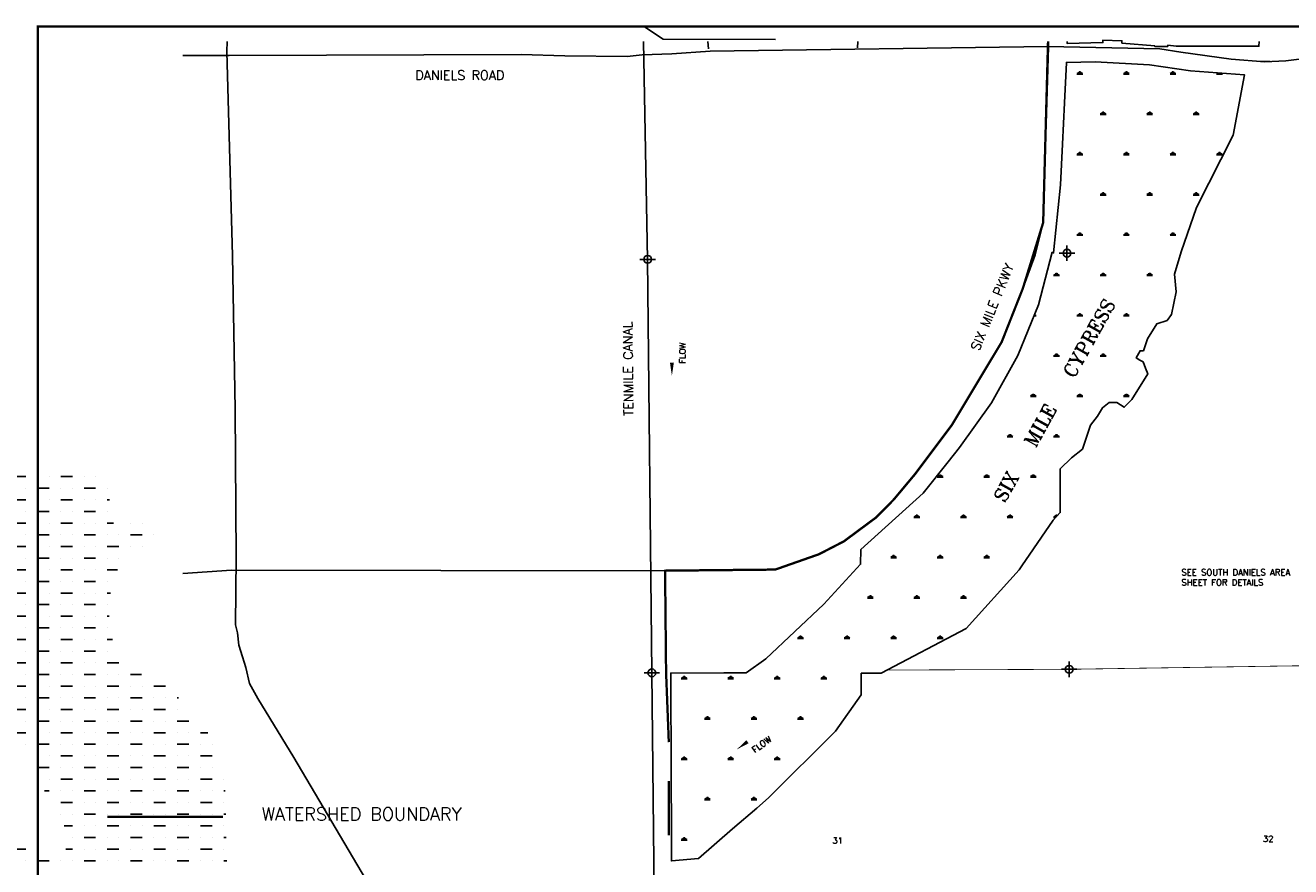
# Model space of a CAD drawing. Extents: x 195703 to 245193, y 763017 to 821397.
# Tile 4 of 6: x 212346 to 228655, y 794669 to 805512. Entities that reach past the tile are written whole.
import ezdxf
from ezdxf.enums import TextEntityAlignment as Align

# ---------------------------------------------------------------- set-up
doc = ezdxf.new("R2010")
doc.units = 0
doc.header["$LTSCALE"] = 800
doc.header["$PDMODE"] = 34
doc.header["$PDSIZE"] = 100
doc.linetypes.add('DASHED', pattern=[0])
doc.linetypes.add('STREAM', pattern=[0])
doc.layers.get('0').update_dxf_attribs({"linetype": 'CONTINUOUS'})
for name, color, linetype in [('BORDER', 1, 'CONTINUOUS'), ('HATCH', 3, 'CONTINUOUS'), ('MAJROADS', 9, 'CONTINUOUS'), ('PLAKES', 5, 'CONTINUOUS'), ('ROW', 12, 'CONTINUOUS'), ('SEC', 2, 'CONTINUOUS'), ('SUBBASINS', 6, 'DASHED'), ('TEXT', 7, 'CONTINUOUS'), ('TRUNKS', 5, 'STREAM'), ('WSHEDS', 11, 'CONTINUOUS')]:
    doc.layers.add(name, color=color, linetype=linetype)
doc.layers.get('0').off()
doc.styles.get("Standard").update_dxf_attribs({"font": 'ROMANT'})

# ---------------------------------------------------------------- blocks, each defined once
blk = doc.blocks.new('*X')
at = {"color": 0}
for p, q in [((225900, 804884), (225975, 804884)), ((225919, 804884), (225907, 804905)), ((225928, 804884), (225928, 804914)), ((225938, 804884), (225938, 804922)), ((225947, 804884), (225947, 804914)), ((225956, 804884), (225968, 804905)), ((226500, 804884), (226575, 804884)), ((226519, 804884), (226507, 804905)), ((226528, 804884), (226528, 804914)), ((226538, 804884), (226538, 804922)), ((226547, 804884), (226547, 804914)), ((226556, 804884), (226568, 804905)), ((227100, 804884), (227175, 804884)), ((227119, 804884), (227107, 804905)), ((227128, 804884), (227128, 804914)), ((227138, 804884), (227138, 804922)), ((227147, 804884), (227147, 804914)), ((227156, 804884), (227168, 804905)), ((227700, 804884), (227775, 804884)), ((227719, 804884), (227710, 804899)), ((227728, 804884), (227728, 804898)), ((227738, 804884), (227738, 804897)), ((227747, 804884), (227747, 804897)), ((227756, 804884), (227763, 804895)), ((226200, 804364), (226275, 804364)), ((226219, 804364), (226207, 804385)), ((226228, 804364), (226228, 804394)), ((226238, 804364), (226238, 804402)), ((226247, 804364), (226247, 804394)), ((226256, 804364), (226268, 804385)), ((226800, 804364), (226875, 804364)), ((226819, 804364), (226807, 804385)), ((226828, 804364), (226828, 804394)), ((226838, 804364), (226838, 804402)), ((226847, 804364), (226847, 804394)), ((226856, 804364), (226868, 804385)), ((227400, 804364), (227475, 804364)), ((227419, 804364), (227407, 804385)), ((227428, 804364), (227428, 804394)), ((227438, 804364), (227438, 804402)), ((227447, 804364), (227447, 804394)), ((227456, 804364), (227468, 804385)), ((225928, 803845), (225928, 803875)), ((225938, 803845), (225938, 803882)), ((225947, 803845), (225947, 803875)), ((226528, 803845), (226528, 803875)), ((226538, 803845), (226538, 803882)), ((226547, 803845), (226547, 803875)), ((227128, 803845), (227128, 803875)), ((227138, 803845), (227138, 803882)), ((227147, 803845), (227147, 803875)), ((227728, 803845), (227728, 803875)), ((227738, 803845), (227738, 803882)), ((227747, 803845), (227747, 803875)), ((225900, 803845), (225975, 803845)), ((225919, 803845), (225907, 803866)), ((225956, 803845), (225968, 803866)), ((226500, 803845), (226575, 803845)), ((226519, 803845), (226507, 803866)), ((226556, 803845), (226568, 803866)), ((227100, 803845), (227175, 803845)), ((227119, 803845), (227107, 803866)), ((227156, 803845), (227168, 803866)), ((227700, 803845), (227775, 803845)), ((227719, 803845), (227707, 803866)), ((227756, 803845), (227768, 803866)), ((225675, 803325), (225675, 803325)), ((226200, 803325), (226275, 803325)), ((226219, 803325), (226207, 803346)), ((226228, 803325), (226228, 803355)), ((226238, 803325), (226238, 803363)), ((226247, 803325), (226247, 803355)), ((226256, 803325), (226268, 803346)), ((226800, 803325), (226875, 803325)), ((226819, 803325), (226807, 803346)), ((226828, 803325), (226828, 803355)), ((226838, 803325), (226838, 803363)), ((226847, 803325), (226847, 803355)), ((226856, 803325), (226868, 803346)), ((227400, 803325), (227475, 803325)), ((227419, 803325), (227407, 803346)), ((227428, 803325), (227428, 803355)), ((227438, 803325), (227438, 803363)), ((227447, 803325), (227447, 803355)), ((227456, 803325), (227468, 803346)), ((225900, 802806), (225975, 802806)), ((225919, 802806), (225907, 802826)), ((225928, 802806), (225928, 802836)), ((225938, 802806), (225938, 802843)), ((225947, 802806), (225947, 802836)), ((225956, 802806), (225968, 802826)), ((226500, 802806), (226575, 802806)), ((226519, 802806), (226507, 802826)), ((226528, 802806), (226528, 802836)), ((226538, 802806), (226538, 802843)), ((226547, 802806), (226547, 802836)), ((226556, 802806), (226568, 802826)), ((227100, 802806), (227175, 802806)), ((227119, 802806), (227107, 802826)), ((227128, 802806), (227128, 802836)), ((227138, 802806), (227138, 802843)), ((227147, 802806), (227147, 802836)), ((227156, 802806), (227168, 802826)), ((225600, 802286), (225675, 802286)), ((225619, 802286), (225607, 802307)), ((225628, 802286), (225628, 802316)), ((225638, 802286), (225638, 802323)), ((225647, 802286), (225647, 802316)), ((225656, 802286), (225668, 802307)), ((226200, 802286), (226275, 802286)), ((226219, 802286), (226207, 802307)), ((226228, 802286), (226228, 802316)), ((226238, 802286), (226238, 802323)), ((226247, 802286), (226247, 802316)), ((226256, 802286), (226268, 802307)), ((226800, 802286), (226875, 802286)), ((226819, 802286), (226807, 802307)), ((226828, 802286), (226828, 802316)), ((226838, 802286), (226838, 802323)), ((226847, 802286), (226847, 802316)), ((226856, 802286), (226868, 802307)), ((225345, 801766), (225375, 801766)), ((225347, 801766), (225347, 801772)), ((225356, 801766), (225368, 801787)), ((225900, 801766), (225975, 801766)), ((225919, 801766), (225907, 801787)), ((225928, 801766), (225928, 801796)), ((225938, 801766), (225938, 801804)), ((225947, 801766), (225947, 801796)), ((225956, 801766), (225968, 801787)), ((226500, 801766), (226575, 801766)), ((226519, 801766), (226507, 801787)), ((226528, 801766), (226528, 801796)), ((226538, 801766), (226538, 801804)), ((226547, 801766), (226547, 801796)), ((226556, 801766), (226568, 801787)), ((227100, 801766), (227105, 801766)), ((227113, 801777), (227107, 801787)), ((225619, 801247), (225607, 801267)), ((225628, 801247), (225628, 801277)), ((225638, 801247), (225638, 801284)), ((225647, 801247), (225647, 801277)), ((225656, 801247), (225668, 801267)), ((226219, 801247), (226207, 801267)), ((226228, 801247), (226228, 801277)), ((226238, 801247), (226238, 801284)), ((226247, 801247), (226247, 801277)), ((226256, 801247), (226268, 801267)), ((225600, 801247), (225675, 801247)), ((226200, 801247), (226275, 801247)), ((225300, 800727), (225375, 800727)), ((225319, 800727), (225307, 800748)), ((225328, 800727), (225328, 800757)), ((225338, 800727), (225338, 800765)), ((225347, 800727), (225347, 800757)), ((225356, 800727), (225368, 800748)), ((225900, 800727), (225975, 800727)), ((225919, 800727), (225907, 800748)), ((225928, 800727), (225928, 800757)), ((225938, 800727), (225938, 800765)), ((225947, 800727), (225947, 800757)), ((225956, 800727), (225968, 800748)), ((226500, 800727), (226575, 800727)), ((226519, 800727), (226507, 800748)), ((226528, 800727), (226528, 800757)), ((226538, 800727), (226538, 800765)), ((226547, 800727), (226547, 800757)), ((226556, 800727), (226568, 800748)), ((225000, 800207), (225075, 800207)), ((225019, 800207), (225007, 800228)), ((225028, 800207), (225028, 800237)), ((225038, 800207), (225038, 800245)), ((225047, 800207), (225047, 800237)), ((225056, 800207), (225068, 800228)), ((225600, 800207), (225675, 800207)), ((225619, 800207), (225607, 800228)), ((225628, 800207), (225628, 800237)), ((225638, 800207), (225638, 800245)), ((225647, 800207), (225647, 800237)), ((225656, 800207), (225668, 800228)), ((224100, 799688), (224175, 799688)), ((224119, 799688), (224107, 799709)), ((224128, 799688), (224128, 799718)), ((224138, 799688), (224138, 799725)), ((224147, 799688), (224147, 799718)), ((224156, 799688), (224168, 799709)), ((224700, 799688), (224775, 799688)), ((224719, 799688), (224707, 799709)), ((224728, 799688), (224728, 799718)), ((224738, 799688), (224738, 799725)), ((224747, 799688), (224747, 799718)), ((224756, 799688), (224768, 799709)), ((225300, 799688), (225375, 799688)), ((225319, 799688), (225307, 799709)), ((225328, 799688), (225328, 799718)), ((225338, 799688), (225338, 799725)), ((225347, 799688), (225347, 799718)), ((225356, 799688), (225368, 799709)), ((223800, 799168), (223875, 799168)), ((223819, 799168), (223807, 799189)), ((223828, 799168), (223828, 799198)), ((223838, 799168), (223838, 799206)), ((223847, 799168), (223847, 799198)), ((223856, 799168), (223868, 799189)), ((224400, 799168), (224475, 799168)), ((224419, 799168), (224407, 799189)), ((224428, 799168), (224428, 799198)), ((224438, 799168), (224438, 799206)), ((224447, 799168), (224447, 799198)), ((224456, 799168), (224468, 799189)), ((225000, 799168), (225075, 799168)), ((225019, 799168), (225007, 799189)), ((225028, 799168), (225028, 799198)), ((225038, 799168), (225038, 799206)), ((225047, 799168), (225047, 799198)), ((225056, 799168), (225068, 799189)), ((225600, 799168), (225626, 799168)), ((225619, 799168), (225607, 799189)), ((225628, 799170), (225628, 799198)), ((225638, 799181), (225638, 799206)), ((225647, 799191), (225647, 799198)), ((223519, 798649), (223507, 798669)), ((223528, 798649), (223528, 798679)), ((223538, 798649), (223538, 798686)), ((223547, 798649), (223547, 798679)), ((223556, 798649), (223568, 798669)), ((224119, 798649), (224107, 798669)), ((224128, 798649), (224128, 798679)), ((224138, 798649), (224138, 798686)), ((224147, 798649), (224147, 798679)), ((224156, 798649), (224168, 798669)), ((224719, 798649), (224707, 798669)), ((224728, 798649), (224728, 798679)), ((224738, 798649), (224738, 798686)), ((224747, 798649), (224747, 798679)), ((224756, 798649), (224768, 798669)), ((223500, 798649), (223575, 798649)), ((224100, 798649), (224175, 798649)), ((224700, 798649), (224775, 798649)), ((223238, 798129), (223238, 798167)), ((223838, 798129), (223838, 798167)), ((224438, 798129), (224438, 798167)), ((223200, 798129), (223275, 798129)), ((223219, 798129), (223207, 798150)), ((223228, 798129), (223228, 798159)), ((223247, 798129), (223247, 798159)), ((223256, 798129), (223268, 798150)), ((223800, 798129), (223875, 798129)), ((223819, 798129), (223807, 798150)), ((223828, 798129), (223828, 798159)), ((223847, 798129), (223847, 798159)), ((223856, 798129), (223868, 798150)), ((224400, 798129), (224475, 798129)), ((224419, 798129), (224407, 798150)), ((224428, 798129), (224428, 798159)), ((224447, 798129), (224447, 798159)), ((224456, 798129), (224468, 798150)), ((222300, 797609), (222375, 797609)), ((222319, 797609), (222307, 797630)), ((222328, 797609), (222328, 797639)), ((222338, 797609), (222338, 797647)), ((222347, 797609), (222347, 797639)), ((222356, 797609), (222368, 797630)), ((222900, 797609), (222975, 797609)), ((222919, 797609), (222907, 797630)), ((222928, 797609), (222928, 797639)), ((222938, 797609), (222938, 797647)), ((222947, 797609), (222947, 797639)), ((222956, 797609), (222968, 797630)), ((223500, 797609), (223575, 797609)), ((223519, 797609), (223507, 797630)), ((223528, 797609), (223528, 797639)), ((223538, 797609), (223538, 797647)), ((223547, 797609), (223547, 797639)), ((223556, 797609), (223568, 797630)), ((224100, 797609), (224175, 797609)), ((224119, 797609), (224107, 797630)), ((224128, 797609), (224128, 797639)), ((224138, 797609), (224138, 797647)), ((224147, 797609), (224147, 797639)), ((224156, 797609), (224168, 797630)), ((237300, 797250), (237450, 797250)), ((237600, 797250), (237600, 797250)), ((237750, 797250), (237750, 797250)), ((237900, 797250), (238050, 797250)), ((238200, 797250), (238200, 797250)), ((238350, 797250), (238350, 797250)), ((220800, 797090), (220875, 797090)), ((220819, 797090), (220807, 797111)), ((220828, 797090), (220828, 797120)), ((220838, 797090), (220838, 797127)), ((220847, 797090), (220847, 797120)), ((220856, 797090), (220868, 797111)), ((221400, 797090), (221475, 797090)), ((221419, 797090), (221407, 797111)), ((221428, 797090), (221428, 797120)), ((221438, 797090), (221438, 797127)), ((221447, 797090), (221447, 797120)), ((221456, 797090), (221468, 797111)), ((222000, 797090), (222075, 797090)), ((222019, 797090), (222007, 797111)), ((222028, 797090), (222028, 797120)), ((222038, 797090), (222038, 797127)), ((222047, 797090), (222047, 797120)), ((222056, 797090), (222068, 797111)), ((222600, 797090), (222675, 797090)), ((222619, 797090), (222607, 797111)), ((222628, 797090), (222628, 797120)), ((222638, 797090), (222638, 797127)), ((222647, 797090), (222647, 797120)), ((222656, 797090), (222668, 797111)), ((237450, 797100), (237450, 797100)), ((237600, 797100), (237750, 797100)), ((237900, 797100), (237900, 797100)), ((238050, 797100), (238050, 797100)), ((238200, 797100), (238350, 797100)), ((238500, 797100), (238500, 797100)), ((237300, 796950), (237450, 796950)), ((237600, 796950), (237600, 796950)), ((237750, 796950), (237750, 796950)), ((237900, 796950), (238050, 796950)), ((238200, 796950), (238200, 796950)), ((238350, 796950), (238350, 796950)), ((238500, 796950), (238530, 796950)), ((237450, 796800), (237450, 796800)), ((237600, 796800), (237750, 796800)), ((237900, 796800), (237900, 796800)), ((238050, 796800), (238050, 796800)), ((238200, 796800), (238350, 796800)), ((238500, 796800), (238500, 796800)), ((221100, 796570), (221175, 796570)), ((221119, 796570), (221107, 796591)), ((221128, 796570), (221128, 796600)), ((221138, 796570), (221138, 796608)), ((221147, 796570), (221147, 796600)), ((221156, 796570), (221168, 796591)), ((221700, 796570), (221775, 796570)), ((221719, 796570), (221707, 796591)), ((221728, 796570), (221728, 796600)), ((221738, 796570), (221738, 796608)), ((221747, 796570), (221747, 796600)), ((221756, 796570), (221768, 796591)), ((222300, 796570), (222375, 796570)), ((222319, 796570), (222307, 796591)), ((222328, 796570), (222328, 796600)), ((222338, 796570), (222338, 796608)), ((222347, 796570), (222347, 796600)), ((222356, 796570), (222368, 796591)), ((222909, 796587), (222907, 796591)), ((237300, 796650), (237450, 796650)), ((237600, 796650), (237600, 796650)), ((237750, 796650), (237750, 796650)), ((237900, 796650), (238050, 796650)), ((238200, 796650), (238200, 796650)), ((238350, 796650), (238350, 796650)), ((238500, 796650), (238582, 796650)), ((238800, 796650), (238800, 796650)), ((238950, 796650), (238950, 796650)), ((237450, 796500), (237450, 796500)), ((237600, 796500), (237750, 796500)), ((237900, 796500), (237900, 796500)), ((238050, 796500), (238050, 796500)), ((238200, 796500), (238350, 796500)), ((238500, 796500), (238500, 796500)), ((238650, 796500), (238650, 796500)), ((238800, 796500), (238950, 796500)), ((239100, 796500), (239100, 796500)), ((237300, 796350), (237450, 796350)), ((237600, 796350), (237600, 796350)), ((237750, 796350), (237750, 796350)), ((237900, 796350), (238050, 796350)), ((238200, 796350), (238200, 796350)), ((238350, 796350), (238350, 796350)), ((238500, 796350), (238650, 796350)), ((238800, 796350), (238800, 796350)), ((238950, 796350), (238950, 796350)), ((220800, 796051), (220875, 796051)), ((220819, 796051), (220807, 796071)), ((220828, 796051), (220828, 796081)), ((220838, 796051), (220838, 796088)), ((220847, 796051), (220847, 796081)), ((220856, 796051), (220868, 796071)), ((221400, 796051), (221475, 796051)), ((221419, 796051), (221407, 796071)), ((221428, 796051), (221428, 796081)), ((221438, 796051), (221438, 796088)), ((221447, 796051), (221447, 796081)), ((221456, 796051), (221468, 796071)), ((222000, 796051), (222075, 796051)), ((222019, 796051), (222007, 796071)), ((222028, 796051), (222028, 796081)), ((222038, 796051), (222038, 796088)), ((222047, 796051), (222047, 796081)), ((222056, 796051), (222068, 796071)), ((237300, 796050), (237450, 796050)), ((237450, 796200), (237450, 796200)), ((237600, 796200), (237750, 796200)), ((237600, 796050), (237600, 796050)), ((237750, 796050), (237750, 796050)), ((237900, 796200), (237900, 796200)), ((237900, 796050), (238050, 796050)), ((238050, 796200), (238050, 796200)), ((238200, 796200), (238350, 796200)), ((238200, 796050), (238200, 796050)), ((238350, 796050), (238350, 796050)), ((238500, 796200), (238500, 796200)), ((238500, 796050), (238632, 796050)), ((238650, 796200), (238650, 796200)), ((237450, 795900), (237450, 795900)), ((237600, 795900), (237750, 795900)), ((237900, 795900), (237900, 795900)), ((238050, 795900), (238050, 795900)), ((238200, 795900), (238350, 795900)), ((238500, 795900), (238500, 795900)), ((237300, 795750), (237450, 795750)), ((237600, 795750), (237600, 795750)), ((237750, 795750), (237750, 795750)), ((237900, 795750), (238050, 795750)), ((238200, 795750), (238200, 795750)), ((238350, 795750), (238350, 795750)), ((238500, 795750), (238541, 795750)), ((221128, 795531), (221128, 795561)), ((221138, 795531), (221138, 795568)), ((221147, 795531), (221147, 795561)), ((221728, 795531), (221728, 795561)), ((221738, 795531), (221738, 795568)), ((221747, 795531), (221747, 795561)), ((237450, 795600), (237450, 795600)), ((237600, 795600), (237750, 795600)), ((237900, 795600), (237900, 795600)), ((238050, 795600), (238050, 795600)), ((238200, 795600), (238350, 795600)), ((238500, 795600), (238500, 795600)), ((221100, 795531), (221175, 795531)), ((221119, 795531), (221107, 795552)), ((221156, 795531), (221168, 795552)), ((221700, 795531), (221775, 795531)), ((221719, 795531), (221707, 795552)), ((221756, 795531), (221768, 795552)), ((237300, 795450), (237450, 795450)), ((237600, 795450), (237600, 795450)), ((237750, 795450), (237750, 795450)), ((237900, 795450), (238050, 795450)), ((238200, 795450), (238200, 795450)), ((238350, 795450), (238350, 795450)), ((238500, 795450), (238522, 795450)), ((237450, 795300), (237450, 795300)), ((237600, 795300), (237750, 795300)), ((237900, 795300), (237900, 795300)), ((238050, 795300), (238050, 795300)), ((238200, 795300), (238350, 795300)), ((238500, 795300), (238500, 795300)), ((237300, 795150), (237450, 795150)), ((237600, 795150), (237600, 795150)), ((237750, 795150), (237750, 795150)), ((237900, 795150), (238050, 795150)), ((238200, 795150), (238200, 795150)), ((238350, 795150), (238350, 795150)), ((238500, 795150), (238566, 795150)), ((220800, 795011), (220875, 795011)), ((220819, 795011), (220807, 795032)), ((220828, 795011), (220828, 795041)), ((220838, 795011), (220838, 795049)), ((220847, 795011), (220847, 795041)), ((220856, 795011), (220868, 795032)), ((237450, 795000), (237450, 795000)), ((237600, 795000), (237750, 795000)), ((237900, 795000), (237900, 795000)), ((238050, 795000), (238050, 795000)), ((238200, 795000), (238350, 795000)), ((238500, 795000), (238500, 795000)), ((237300, 794850), (237450, 794850)), ((237600, 794850), (237600, 794850)), ((237750, 794850), (237750, 794850)), ((237900, 794850), (238050, 794850)), ((238200, 794850), (238200, 794850)), ((238350, 794850), (238350, 794850)), ((238500, 794850), (238650, 794850)), ((237450, 794700), (237450, 794700)), ((237600, 794700), (237750, 794700)), ((237900, 794700), (237900, 794700)), ((238050, 794700), (238050, 794700)), ((238200, 794700), (238350, 794700)), ((238500, 794700), (238500, 794700)), ((238650, 794700), (238650, 794700)), ((238800, 794700), (238940, 794700)), ((237300, 794550), (237450, 794550)), ((237600, 794550), (237600, 794550)), ((237750, 794550), (237750, 794550)), ((237900, 794550), (238050, 794550)), ((238200, 794550), (238200, 794550)), ((238350, 794550), (238350, 794550)), ((238500, 794550), (238650, 794550)), ((238800, 794550), (238800, 794550)), ((238950, 794550), (238950, 794550)), ((239100, 794550), (239250, 794550)), ((237300, 794250), (237450, 794250)), ((237450, 794400), (237450, 794400)), ((237600, 794400), (237750, 794400)), ((237600, 794250), (237600, 794250)), ((237750, 794250), (237750, 794250)), ((237900, 794400), (237900, 794400)), ((237900, 794250), (238050, 794250)), ((238050, 794400), (238050, 794400)), ((238200, 794400), (238350, 794400)), ((238200, 794250), (238200, 794250)), ((238350, 794250), (238350, 794250)), ((238500, 794400), (238500, 794400)), ((238500, 794250), (238650, 794250)), ((238650, 794400), (238650, 794400)), ((238800, 794400), (238950, 794400)), ((238800, 794250), (238800, 794250)), ((238950, 794250), (238950, 794250)), ((239100, 794400), (239100, 794400)), ((239100, 794250), (239250, 794250)), ((239250, 794400), (239250, 794400)), ((239400, 794400), (239417, 794400)), ((239400, 794250), (239400, 794250)), ((237450, 794100), (237450, 794100)), ((237600, 794100), (237750, 794100)), ((237900, 794100), (237900, 794100)), ((238050, 794100), (238050, 794100)), ((238200, 794100), (238350, 794100)), ((238500, 794100), (238500, 794100)), ((238650, 794100), (238650, 794100)), ((238800, 794100), (238950, 794100)), ((239100, 794100), (239100, 794100)), ((239250, 794100), (239250, 794100)), ((239400, 794100), (239550, 794100)), ((237300, 793950), (237450, 793950)), ((237600, 793950), (237600, 793950)), ((237750, 793950), (237750, 793950)), ((237900, 793950), (238050, 793950)), ((238200, 793950), (238200, 793950)), ((238350, 793950), (238350, 793950)), ((238500, 793950), (238650, 793950)), ((238800, 793950), (238800, 793950)), ((238950, 793950), (238950, 793950)), ((239100, 793950), (239250, 793950)), ((239400, 793950), (239400, 793950)), ((239550, 793950), (239550, 793950)), ((239700, 793950), (239794, 793950)), ((237450, 793800), (237450, 793800)), ((237600, 793800), (237750, 793800)), ((237900, 793800), (237900, 793800)), ((238050, 793800), (238050, 793800)), ((238200, 793800), (238350, 793800)), ((238500, 793800), (238500, 793800)), ((238650, 793800), (238650, 793800)), ((238800, 793800), (238950, 793800)), ((239100, 793800), (239100, 793800)), ((239250, 793800), (239250, 793800)), ((239400, 793800), (239550, 793800)), ((239700, 793800), (239700, 793800)), ((239850, 793800), (239850, 793800)), ((237600, 793650), (237600, 793650)), ((237750, 793650), (237750, 793650)), ((237900, 793650), (238050, 793650)), ((238200, 793650), (238200, 793650)), ((238350, 793650), (238350, 793650)), ((238500, 793650), (238650, 793650)), ((238800, 793650), (238800, 793650)), ((238950, 793650), (238950, 793650)), ((239100, 793650), (239250, 793650)), ((239400, 793650), (239400, 793650)), ((239550, 793650), (239550, 793650)), ((239700, 793650), (239850, 793650)), ((237600, 793500), (237750, 793500)), ((237900, 793500), (237900, 793500)), ((238050, 793500), (238050, 793500)), ((238200, 793500), (238350, 793500)), ((238500, 793500), (238500, 793500)), ((238650, 793500), (238650, 793500)), ((238800, 793500), (238950, 793500)), ((239100, 793500), (239100, 793500)), ((239250, 793500), (239250, 793500)), ((239400, 793500), (239550, 793500)), ((239700, 793500), (239700, 793500)), ((239850, 793500), (239850, 793500)), ((237600, 793350), (237600, 793350)), ((237750, 793350), (237750, 793350)), ((237900, 793350), (238050, 793350)), ((238200, 793350), (238200, 793350)), ((238350, 793350), (238350, 793350)), ((238500, 793350), (238650, 793350)), ((238800, 793350), (238800, 793350)), ((238950, 793350), (238950, 793350)), ((239100, 793350), (239250, 793350)), ((239400, 793350), (239400, 793350)), ((239550, 793350), (239550, 793350)), ((239700, 793350), (239850, 793350)), ((240000, 793350), (240000, 793350)), ((237692, 793200), (237750, 793200)), ((237900, 793200), (237900, 793200)), ((238050, 793200), (238050, 793200)), ((238200, 793200), (238350, 793200)), ((238500, 793200), (238500, 793200)), ((238650, 793200), (238650, 793200)), ((238800, 793200), (238950, 793200)), ((239100, 793200), (239100, 793200)), ((239250, 793200), (239250, 793200)), ((239400, 793200), (239550, 793200)), ((239700, 793200), (239700, 793200)), ((239850, 793200), (239850, 793200)), ((240000, 793200), (240020, 793200)), ((237900, 793050), (238050, 793050)), ((238200, 793050), (238200, 793050)), ((238350, 793050), (238350, 793050)), ((238500, 793050), (238650, 793050)), ((238800, 793050), (238800, 793050)), ((238950, 793050), (238950, 793050)), ((239100, 793050), (239250, 793050)), ((239400, 793050), (239400, 793050)), ((239550, 793050), (239550, 793050)), ((239700, 793050), (239850, 793050)), ((240000, 793050), (240000, 793050)), ((237900, 792900), (237900, 792900)), ((238050, 792900), (238050, 792900)), ((238200, 792900), (238350, 792900)), ((238500, 792900), (238500, 792900)), ((238650, 792900), (238650, 792900)), ((238800, 792900), (238950, 792900)), ((239100, 792900), (239100, 792900)), ((239250, 792900), (239250, 792900)), ((239400, 792900), (239550, 792900)), ((239700, 792900), (239700, 792900)), ((239850, 792900), (239850, 792900)), ((240000, 792900), (240027, 792900)), ((237943, 792750), (238050, 792750)), ((238200, 792750), (238200, 792750)), ((238350, 792750), (238350, 792750)), ((238500, 792750), (238650, 792750)), ((238800, 792750), (238800, 792750)), ((238950, 792750), (238950, 792750)), ((239100, 792750), (239250, 792750)), ((239400, 792750), (239400, 792750)), ((239550, 792750), (239550, 792750)), ((239700, 792750), (239850, 792750)), ((240000, 792750), (240000, 792750)), ((238050, 792600), (238050, 792600)), ((238200, 792600), (238350, 792600)), ((238500, 792600), (238500, 792600)), ((238650, 792600), (238650, 792600)), ((238800, 792600), (238950, 792600)), ((239100, 792600), (239100, 792600)), ((239250, 792600), (239250, 792600)), ((239400, 792600), (239550, 792600)), ((239700, 792600), (239700, 792600)), ((239850, 792600), (239850, 792600)), ((240000, 792600), (240033, 792600)), ((237316, 792450), (237450, 792450)), ((237450, 792300), (237450, 792300)), ((237600, 792450), (237600, 792450)), ((237600, 792300), (237750, 792300)), ((237900, 792300), (237900, 792300)), ((237965, 792450), (238050, 792450)), ((238050, 792300), (238050, 792300)), ((238200, 792450), (238200, 792450)), ((238200, 792300), (238350, 792300)), ((238350, 792450), (238350, 792450)), ((238500, 792450), (238650, 792450)), ((238500, 792300), (238500, 792300)), ((238650, 792300), (238650, 792300)), ((238800, 792450), (238800, 792450)), ((238800, 792300), (238950, 792300)), ((238950, 792450), (238950, 792450)), ((239100, 792450), (239250, 792450)), ((239100, 792300), (239100, 792300)), ((239250, 792300), (239250, 792300)), ((239400, 792450), (239400, 792450)), ((239400, 792300), (239550, 792300)), ((239550, 792450), (239550, 792450)), ((239700, 792450), (239850, 792450)), ((239700, 792300), (239700, 792300)), ((239850, 792300), (239850, 792300)), ((240000, 792450), (240000, 792450)), ((240000, 792300), (240039, 792300))]:
    blk.add_line(p, q, dxfattribs=at)
blk = doc.blocks.new('FLARROW')
at = {"layer": 'PLAKES', "color": 0}
blk.add_lwpolyline([(0, 0, 0, 0.05, 0), (0.168, 0, 0, 0, -0.087559), (0.267, -0.018, 0, 0, 0.245722), (0.355, -0.006, 0, 0, -0.309425), (0.492, -0.004, 0, 0, 0), (0.558, -0.006, 0, 0, 0)], format="xyseb", dxfattribs=at)
blk.add_text('FLOW', height=0.08, dxfattribs=at).set_placement((0.295, -0.176), align=Align.CENTER)

msp = doc.modelspace()

# ---------------------------------------------------------------- linework, layer by layer
at = {"layer": 'BORDER', "color": 0, "const_width": 29.7}
msp.add_lwpolyline([(212508, 784297), (245178, 784297), (245178, 805497), (212508, 805497)], close=True, dxfattribs=at)
at = {"layer": 'MAJROADS', "color": 0}
for points in [[(241460, 805302), (240009, 805329), (237589, 805350), (236951, 805352), (232941, 805273), (231572, 805261), (230197, 805229), (229811, 805189), (228932, 805096), (228592, 805056), (228320, 805043), (227887, 805077), (227238, 805166), (226967, 805208), (225526, 805241), (221175, 805179), (220681, 805144), (220295, 805132), (220103, 805112), (219301, 805119), (218736, 805134), (214975, 805123), (214377, 805122)], [(225534, 805305), (225532, 805233), (225465, 802969), (225363, 802555), (225203, 802121), (224930, 801430), (224287, 800359), (223815, 799730), (223538, 799399), (223312, 799170), (222897, 798862), (222576, 798696), (222012, 798498), (220401, 798482), (215005, 798491), (214377, 798448)], [(214946, 805305), (214945, 805175), (215017, 802543), (215053, 800565), (215064, 798655), (215057, 797784), (215082, 797683), (215097, 797524), (215146, 797372), (215187, 797238), (215236, 797028), (215343, 796835), (215807, 796077), (216788, 794417), (218199, 792071), (219837, 789310), (220400, 788385), (220500, 788300), (222969, 785651), (223310, 785338), (223939, 784671)], [(221144, 805305), (221153, 805208)], [(223075, 805305), (223073, 805222)]]:
    msp.add_lwpolyline(points, dxfattribs=at)
at = {"layer": 'ROW', "color": 0}
msp.add_lwpolyline([(225774, 805305), (225773, 805278), (226236, 805289), (226234, 805320), (226480, 805314), (226479, 805282), (226903, 805247), (226906, 805237), (227071, 805241), (227073, 805257), (227179, 805243), (228245, 805243), (228248, 805305)], dxfattribs=at)
msp.add_lwpolyline([(225583, 802587), (225403, 801910), (225140, 801259), (224800, 800645), (224387, 800070), (224239, 799887), (223917, 799484), (223113, 798755), (223112, 798566), (222639, 798051), (221892, 797346), (221635, 797169), (221350, 797168), (220666, 797164), (220670, 795821), (220673, 795148), (220674, 794743), (221022, 794773), (221463, 795155), (221774, 795423), (221927, 795557), (222787, 796417), (223120, 796884), (223120, 797161), (223377, 797161), (224474, 797739), (225157, 798496), (225188, 798545), (225595, 799133), (225685, 799233), (225685, 799798), (225831, 799936), (225974, 800051), (226075, 800359), (226165, 800476), (226229, 800584), (226317, 800653), (226413, 800651), (226511, 800591), (226609, 800689), (226813, 801021), (226785, 801095), (226755, 801174), (226713, 801197), (226664, 801225), (226714, 801318), (226757, 801318), (226809, 801471), (226932, 801665), (227063, 801707), (227118, 801785), (227178, 802077), (227158, 802305), (227243, 802592), (227440, 803163), (227916, 804097), (228061, 804873), (227364, 804925), (227012, 804978), (226836, 805004), (226134, 805040), (225764, 805034), (225740, 804515), (225716, 803981), (225688, 803457), (225599, 802578)], close=True, dxfattribs=at)
at = {"layer": 'SEC', "color": 0}
for p in [(220367, 802496), (225772, 802575), (220422, 797167), (225801, 797213)]:
    msp.add_point(p, dxfattribs=at)
at = {"layer": 'SUBBASINS', "color": 0, "const_width": 10}
msp.add_lwpolyline([(241460, 805302), (239998, 805334), (238852, 805330), (237469, 805346), (236134, 805314), (233541, 805281), (230140, 805225), (229175, 805117), (228495, 805048), (228173, 805052)], dxfattribs=at)
at = {"layer": 'SUBBASINS', "color": 0, "linetype": 'DASHED', "const_width": 10}
msp.add_lwpolyline([(241460, 793049), (240047, 793049), (240047, 792049), (236297, 792062), (236326, 797374), (225801, 797213), (223437, 797203)], dxfattribs=at)
at = {"layer": 'TRUNKS', "color": 0}
msp.add_lwpolyline([(220312, 805502), (220567, 805332), (222016, 805331)], dxfattribs=at)
at = {"layer": 'TRUNKS', "color": 0, "linetype": 'STREAM'}
msp.add_lwpolyline([(220316, 805305), (220367, 802496), (220422, 797167), (220477, 791896), (220484, 789283), (220622, 788954), (220780, 788573), (220767, 788350), (220701, 788101), (220609, 787943), (220466, 787717), (220488, 787495), (220490, 786517), (220492, 784671)], dxfattribs=at)
at = {"layer": 'WSHEDS', "color": 0, "const_width": 30}
for points in [[(220640, 796274), (220605, 797169), (220592, 798484), (222012, 798498), (222576, 798696), (222897, 798862), (223312, 799170), (223538, 799399), (223815, 799730), (224287, 800359), (224930, 801430), (225203, 802121), (225465, 802969), (225465, 802969), (225526, 805241), (225528, 805305)], [(220640, 795074), (220640, 795774)], [(213403, 795313), (214896, 795313)]]:
    msp.add_lwpolyline(points, dxfattribs=at)

# ---------------------------------------------------------------- block references
at = {"layer": 'HATCH', "color": 0}
for p in [(-25097, 2446), (0, 0), (0, 0), (0, 0), (0, 0), (0, 0), (0, 0)]:
    msp.add_blockref('*X', p, dxfattribs=at)
at = {"layer": 'PLAKES', "color": 0, "xscale": 1000, "yscale": 1000, "zscale": 1000}
for p, rotation in [((220680, 800995), 90), ((221518, 796181), 36.14204123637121)]:
    msp.add_blockref('FLARROW', p, dxfattribs=dict(at, rotation=rotation))

# ---------------------------------------------------------------- texts
at = {"layer": 'HATCH', "color": 0}
msp.add_text('SIX   MILE   CYPRESS', height=175, rotation=60.876, dxfattribs=at).set_placement((224970, 799350))
at = {"layer": 'MAJROADS', "color": 0}
msp.add_text('DANIELS ROAD', height=120, dxfattribs=at).set_placement((217373, 804809))
msp.add_text('SIX MILE PKWY', height=120, rotation=67.7864, dxfattribs=at).set_placement((224638, 801308))
at = {"layer": 'TEXT', "color": 0}
msp.add_text('TENMILE CANAL', height=120, rotation=90.6414, dxfattribs=at).set_placement((220183, 800479))
for s, height, p in [('SEE SOUTH DANIELS AREA', 80, (227247, 798422)), ('SHEET FOR DETAILS', 80, (227247, 798292)), ('WATERSHED BOUNDARY', 166.5, (215393, 795265))]:
    msp.add_text(s, height=height, dxfattribs=at).set_placement(p)
for s, p in [('32', (228366, 794988)), ('31', (222817, 794966))]:
    msp.add_text(s, height=80, dxfattribs=at).set_placement(p, align=Align.CENTER)

doc.saveas('drawing.dxf')
